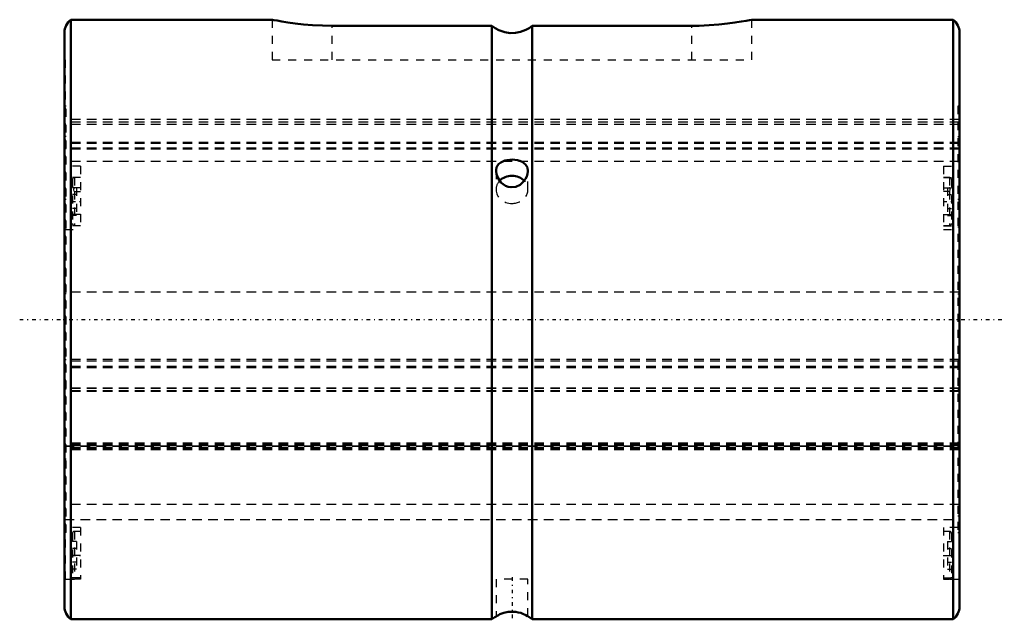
# Model space of a CAD drawing. Header units: millimetres. Extents: x -6 to 118, y -38 to 37.
import ezdxf

# ---------------------------------------------------------------- set-up
doc = ezdxf.new("R2010")
doc.units = ezdxf.units.MM
doc.linetypes.add('Center', pattern=[1.5, 0.45, -0.5, 0.05, -0.5])
doc.linetypes.add('Dashed', pattern=[2, 1, -1])
for name, color, linetype, lineweight in [('2d ConnectionPoints', 7, 'Continuous', 50), ('AM_0', 7, 'Continuous', 50), ('AM_7', 7, 'Center', 25), ('AM_9', 6, 'Dashed', 25)]:
    doc.layers.add(name, color=color, linetype=linetype, lineweight=lineweight)

# ---------------------------------------------------------------- blocks, each defined once
blk = doc.blocks.new('1_50L_cylinder_0_in_SLS50L1112_00__0')
at = {"layer": 'AM_0'}
for p, q in [((26.03, 37.5), (0.8, 37.5)), ((0.8, 37.5), (0.8, -37.5)), ((111.2, 37.5), (85.97, 37.5)), ((111.2, 37.5), (111.2, -37.5)), ((0, 35.9), (0, -35.9)), ((53.47, 36.74), (33.5, 36.74)), ((53.47, 36.74), (53.47, -37.5)), ((58.53, 36.74), (58.53, -37.5)), ((78.5, 36.74), (58.53, 36.74)), ((112, 35.9), (112, -35.9)), ((0.8, -37.5), (53.47, -37.5)), ((54, -37.13), (54.04, -37.11)), ((58.53, -37.5), (111.2, -37.5))]:
    blk.add_line(p, q, dxfattribs=at)
for points in [[(33.5, 36.74), (32.27, 36.76), (31.05, 36.82), (29.92, 36.92), (28.87, 37.03), (27.96, 37.16), (27.18, 37.28), (26.6, 37.39), (26.2, 37.46), (26.02, 37.5), (26, 37.5)], [(86, 37.5), (85.96, 37.49), (85.73, 37.45), (85.29, 37.37), (84.69, 37.26), (83.89, 37.14), (82.95, 37.01), (81.86, 36.9), (80.69, 36.81), (79.43, 36.75), (78.5, 36.74)], [(58.53, 36.74), (58.14, 36.45), (57.72, 36.22), (57.08, 35.97), (56.42, 35.84), (55.76, 35.83), (55.1, 35.93), (54.36, 36.18), (53.9, 36.43), (53.47, 36.74)], [(55.71, 19.99), (55.39, 19.95), (55.09, 19.87), (54.59, 19.64), (54.37, 19.47), (54.19, 19.26), (54.07, 19), (54.01, 18.72), (54, 18.57)], [(58, 18.57), (57.92, 19.01), (57.7, 19.4), (57.28, 19.72), (56.99, 19.85), (56.67, 19.94), (56.34, 19.99), (56, 20), (55.71, 19.99)], [(54, 18.57), (54.05, 18.18), (54.25, 17.66), (54.62, 17.15), (54.89, 16.92), (55.2, 16.73), (55.53, 16.6), (55.87, 16.54), (56.49, 16.61), (57.02, 16.86), (57.5, 17.29), (57.71, 17.58), (57.86, 17.89), (57.96, 18.21), (58, 18.52), (58, 18.57)], [(58, -37.13), (57.95, -37.1), (57.75, -36.99), (57.37, -36.81), (57.1, -36.71), (56.78, -36.63), (56.46, -36.57), (56.11, -36.55), (55.5, -36.58), (54.96, -36.69), (54.49, -36.87), (54.29, -36.97), (54.13, -37.05), (54.04, -37.11), (54, -37.13), (54, -37.13)]]:
    blk.add_lwpolyline(points, dxfattribs=at)
for centre, radius, start, end in [((2, 35.9), 2, 126.8699, 180), ((110, 35.9), 2, 360, 53.1301), ((2, -35.9), 2, 180, 233.1301), ((110, -35.9), 2, 306.8699, 0), ((56, -40.6), 4, 119.9273, 129.2348), ((56, -40.6), 4, 50.7652, 60.3117)]:
    blk.add_arc(centre, radius, start, end, dxfattribs=at)
blk.add_ellipse((56, 16.25), major_axis=(2, 0), ratio=0.866025, start_param=0.683148, end_param=2.44853, dxfattribs=at)
at = {"layer": 'AM_7'}
for p, q in [((0.95, 14.75), (2.05, 14.75)), ((109.95, 14.75), (111.05, 14.75)), ((-5.6, 0), (117.6, 0)), ((0.95, -29.5), (2.05, -29.5)), ((109.95, -29.5), (111.05, -29.5)), ((56, -32.25), (56, -37.75))]:
    blk.add_line(p, q, dxfattribs=at)
at = {"layer": 'AM_9'}
for p, q in [((26, 37.5), (26, 32.5)), ((86, 32.5), (86, 37.5)), ((33.5, 32.5), (33.5, 36.74)), ((78.5, 32.5), (78.5, 36.74)), ((0.1, 32.5), (0, 32.5)), ((0.1, 32.5), (0.1, -32.5)), ((26, 32.5), (86, 32.5)), ((112, 32.5), (111.9, 32.5)), ((111.9, 32.5), (111.9, -32.5)), ((0.2, 26.7), (0.1, 26.7)), ((0.2, 26.22), (0.1, 26.22)), ((0.2, -26.63), (0.2, 26.7)), ((111.9, 26.7), (111.8, 26.7)), ((111.8, 26.7), (111.8, -26.63)), ((111.8, 26.22), (111.9, 26.22)), ((111.8, 25), (0.2, 25)), ((111.8, 24.7), (0.2, 24.7)), ((111.8, 24.69), (0.2, 24.69)), ((111.8, 24.41), (0.2, 24.41)), ((111.8, 24.4), (0.2, 24.4)), ((0.2, 22.87), (0.1, 22.87)), ((111.8, 22.87), (111.9, 22.87)), ((0.2, 21.35), (0.1, 21.35)), ((111.8, 22.12), (0.2, 22.12)), ((111.8, 22.12), (0.2, 22.12)), ((111.8, 22.01), (0.2, 22.01)), ((111.8, 22), (0.2, 22)), ((111.8, 21.42), (0.2, 21.42)), ((111.8, 21.3), (0.2, 21.3)), ((111.8, 21.35), (111.9, 21.35)), ((111.8, 19.75), (0.2, 19.75)), ((55.68, 19.99), (55.9, 20)), ((2, 19.18), (0.1, 19.18)), ((2, 19.18), (2, 11.25)), ((54, 18.57), (54, 18.69)), ((54, 18.57), (54, 16.25)), ((58, 16.25), (58, 18.57)), ((110, 19.18), (111.9, 19.18)), ((110, 19.18), (110, 11.25)), ((2, 17.78), (0.1, 17.78)), ((1, 17.5), (1, 12)), ((2, 17.75), (1.25, 17.75)), ((1.25, 17.75), (1.25, 16.47)), ((110, 17.78), (111.9, 17.78)), ((110.75, 17.75), (110, 17.75)), ((110.75, 17.75), (110.75, 16.47)), ((111, 17.5), (111, 12)), ((1.5, 16.48), (1, 16.48)), ((2, 16.47), (1.25, 16.47)), ((1.25, 16.02), (2, 16.02)), ((1.25, 16.02), (1.25, 11.75)), ((1.5, 16.48), (1.5, 13.02)), ((54.75, 17.03), (54.68, 17.09)), ((110, 16.47), (110.75, 16.47)), ((110.75, 16.02), (110, 16.02)), ((110.5, 16.48), (111, 16.48)), ((110.5, 16.48), (110.5, 13.02)), ((110.75, 16.02), (110.75, 11.75)), ((0.1, 15.04), (0.2, 15.04)), ((1.5, 15.62), (1, 15.62)), ((110.5, 15.62), (111, 15.62)), ((111.8, 15.04), (111.9, 15.04)), ((1.5, 13.88), (1, 13.88)), ((110.5, 13.88), (111, 13.88)), ((2, 13.12), (0.1, 13.12)), ((1.5, 13.02), (1, 13.02)), ((110, 13.12), (111.9, 13.12)), ((110.5, 13.02), (111, 13.02)), ((2, 11.72), (0.1, 11.72)), ((0.2, 11.58), (0.1, 11.58)), ((0.1, 11.25), (2, 11.25)), ((1.25, 11.75), (2, 11.75)), ((110, 11.75), (110.75, 11.75)), ((110, 11.72), (111.9, 11.72)), ((110, 11.25), (111.9, 11.25)), ((111.8, 11.58), (111.9, 11.58)), ((0.2, 3.21), (0.1, 3.21)), ((111.8, 3.4), (0.2, 3.4)), ((111.8, 3.21), (111.9, 3.21)), ((0.2, -5.03), (0.1, -5.03)), ((111.8, -4.99), (0.2, -4.99)), ((111.8, -5.22), (0.2, -5.22)), ((111.8, -5.87), (0.2, -5.87)), ((111.8, -5.88), (0.2, -5.88)), ((111.8, -6.05), (0.2, -6.05)), ((111.8, -6.05), (0.2, -6.05)), ((111.8, -5.03), (111.9, -5.03)), ((111.8, -8.57), (0.2, -8.57)), ((0.2, -8.73), (0.1, -8.73)), ((111.8, -8.65), (0.2, -8.65)), ((111.8, -8.94), (0.2, -8.94)), ((111.8, -9.02), (0.2, -9.02)), ((111.8, -8.73), (111.9, -8.73)), ((111.8, -15.46), (0.2, -15.46)), ((111.8, -15.52), (0.2, -15.52)), ((111.8, -15.69), (0.2, -15.69)), ((111.8, -15.75), (0.2, -15.75)), ((111.8, -15.76), (0.2, -15.76)), ((0.2, -15.8), (111.8, -15.8)), ((111.8, -15.82), (0.2, -15.82)), ((0.2, -15.86), (111.8, -15.86)), ((111.8, -16.07), (0.2, -16.07)), ((111.8, -16.07), (0.2, -16.07)), ((111.8, -16.14), (0.2, -16.14)), ((111.8, -16.14), (0.2, -16.14)), ((111.8, -16.2), (0.2, -16.2)), ((111.8, -16.31), (0.2, -16.31)), ((0.2, -17.49), (0.1, -17.49)), ((0.2, -17.84), (0.1, -17.84)), ((111.8, -17.49), (111.9, -17.49)), ((111.8, -17.84), (111.9, -17.84)), ((111.8, -23.15), (0.2, -23.15)), ((0.2, -24.56), (0.1, -24.56)), ((111.8, -24.56), (111.9, -24.56)), ((0.2, -25), (111.8, -25)), ((0.2, -26.63), (0.1, -26.63)), ((2, -26), (0.2, -26)), ((1, -26.75), (1, -32.25)), ((2, -26.5), (1.25, -26.5)), ((1.25, -26.5), (1.25, -32.49)), ((2, -26), (2, -32.49)), ((111.8, -26), (110, -26)), ((110, -26), (110, -32.49)), ((110.75, -26.5), (110, -26.5)), ((110.75, -26.5), (110.75, -32.49)), ((111, -26.75), (111, -32.25)), ((111.8, -26.63), (111.9, -26.63)), ((1.5, -27.77), (1, -27.77)), ((1.5, -27.77), (1.5, -31.23)), ((110.5, -27.77), (111, -27.77)), ((110.5, -27.77), (110.5, -31.23)), ((2, -29.5), (0.1, -29.5)), ((1.5, -28.63), (1, -28.63)), ((110, -29.5), (111.9, -29.5)), ((110.5, -28.63), (111, -28.63)), ((1.5, -30.37), (1, -30.37)), ((110.5, -30.37), (111, -30.37)), ((1.5, -31.23), (1, -31.23)), ((110.5, -31.23), (111, -31.23)), ((0, -32.5), (0.1, -32.5)), ((2, -32.3), (0.1, -32.3)), ((0.1, -32.49), (1.18, -32.49)), ((2, -32.49), (1.25, -32.49)), ((54, -32.5), (54, -37.13)), ((58, -32.5), (54, -32.5)), ((58, -37.12), (58, -32.5)), ((110, -32.3), (111.9, -32.3)), ((110, -32.49), (110.75, -32.49)), ((110.82, -32.49), (111.9, -32.49)), ((111.9, -32.5), (112, -32.5)), ((54.51, -36.86), (54.58, -36.83))]:
    blk.add_line(p, q, dxfattribs=at)
for points in [[(54.05, 18.19), (54.04, 18.21), (54, 18.5), (54, 18.57)], [(57.94, 18.97), (57.98, 18.79), (58, 18.57)], [(1.25, 16.02), (1.24, 16.02), (1.24, 16.03), (1.22, 16.04), (1.21, 16.07), (1.18, 16.22), (1.18, 16.3), (1.19, 16.36), (1.2, 16.39), (1.21, 16.42), (1.22, 16.45), (1.23, 16.46), (1.24, 16.46), (1.25, 16.47), (1.25, 16.47)], [(110.75, 16.02), (110.76, 16.02), (110.76, 16.03), (110.78, 16.04), (110.79, 16.07), (110.82, 16.22), (110.82, 16.3), (110.81, 16.36), (110.8, 16.39), (110.79, 16.42), (110.78, 16.45), (110.77, 16.46), (110.76, 16.46), (110.75, 16.47), (110.75, 16.47)], [(1.18, -32.49), (1.18, -32.49), (1.19, -32.49), (1.2, -32.49), (1.21, -32.49), (1.22, -32.49), (1.23, -32.49), (1.24, -32.49), (1.25, -32.49), (1.25, -32.49)], [(110.82, -32.49), (110.82, -32.49), (110.81, -32.49), (110.8, -32.49), (110.79, -32.49), (110.78, -32.49), (110.77, -32.49), (110.76, -32.49), (110.75, -32.49), (110.75, -32.49)]]:
    blk.add_lwpolyline(points, dxfattribs=at)
for centre, start, end in [((1.25, 17.5), 90, 180), ((110.75, 17.5), 0, 90), ((1.25, 12), 180, 270), ((110.75, 12), 270, 360), ((1.25, -26.75), 90, 180), ((110.75, -26.75), 0, 90), ((1.25, -32.25), 180, 253.956), ((110.75, -32.25), 286.0365, 360)]:
    blk.add_arc(centre, 0.25, start, end, dxfattribs=at)
for start_param, end_param in [(2.44853, 3.141593), (4.712389, 6.966333), (3.141593, 4.712389)]:
    blk.add_ellipse((56, 16.25), major_axis=(2, 0), ratio=0.866025, start_param=start_param, end_param=end_param, dxfattribs=at)
blk = doc.blocks.new('2_50_L112__0_in_SLS50L1112_00__0')
at = {"layer": 'AM_9'}
for p, q in [((112, 25), (0, 25)), ((112, 24.7), (0, 24.7)), ((112, 24.69), (0, 24.69)), ((112, 24.41), (0, 24.41)), ((112, 24.4), (0, 24.4)), ((112, 22.12), (0, 22.12)), ((112, 22.12), (0, 22.12)), ((112, 22.01), (0, 22.01)), ((112, 22), (0, 22)), ((112, 21.42), (0, 21.42)), ((112, 21.3), (0, 21.3)), ((112, 19.75), (0, 19.75)), ((112, 3.4), (0, 3.4)), ((112, -4.99), (0, -4.99)), ((112, -5.22), (0, -5.22)), ((112, -5.87), (0, -5.87)), ((112, -5.88), (0, -5.88)), ((112, -6.05), (0, -6.05)), ((112, -6.05), (0, -6.05)), ((112, -8.57), (0, -8.57)), ((112, -8.65), (0, -8.65)), ((112, -8.94), (0, -8.94)), ((112, -9.02), (0, -9.02)), ((112, -15.46), (0, -15.46)), ((112, -15.52), (0, -15.52)), ((112, -15.69), (0, -15.69)), ((112, -15.75), (0, -15.75)), ((112, -15.76), (0, -15.76)), ((0, -15.8), (112, -15.8)), ((112, -15.82), (0, -15.82)), ((0, -15.86), (112, -15.86)), ((112, -16.07), (0, -16.07)), ((112, -16.07), (0, -16.07)), ((112, -16.14), (0, -16.14)), ((112, -16.14), (0, -16.14)), ((112, -16.2), (0, -16.2)), ((112, -16.31), (0, -16.31)), ((112, -23.15), (0, -23.15)), ((0, -25), (112, -25))]:
    blk.add_line(p, q, dxfattribs=at)

msp = doc.modelspace()

# ---------------------------------------------------------------- linework, layer by layer
at = {"layer": '2d ConnectionPoints'}
msp.add_point((0, 0), dxfattribs=at)

# ---------------------------------------------------------------- block references
for name in ['1_50L_cylinder_0_in_SLS50L1112_00__0', '2_50_L112__0_in_SLS50L1112_00__0']:
    msp.add_blockref(name, (0, 0))

doc.saveas('drawing.dxf')
